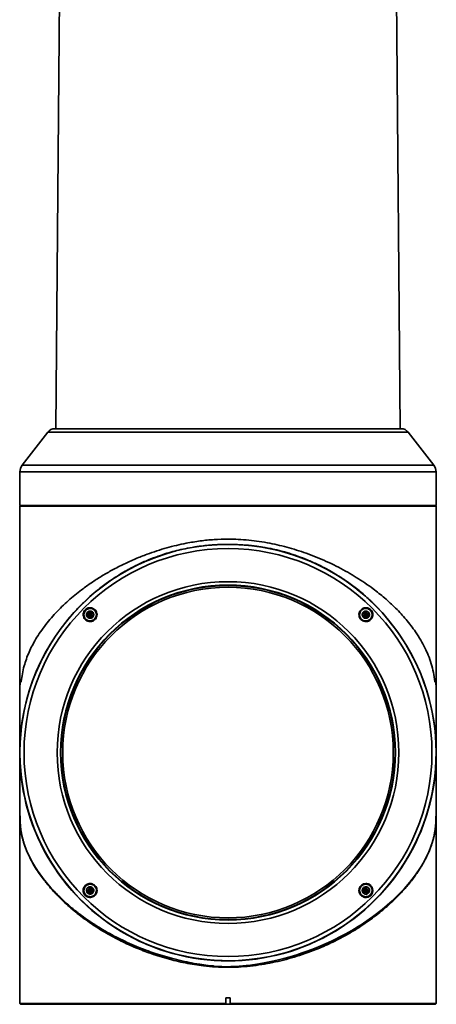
# Model space of a CAD drawing. Header units: millimetres. Extents: x 0 to 840, y 0 to 594.
# Tile 3 of 15: x 235 to 273, y 226 to 316. Entities that reach past the tile are written whole.
import ezdxf

# ---------------------------------------------------------------- set-up
doc = ezdxf.new("R2010")
doc.units = ezdxf.units.MM
doc.layers.get('0').update_dxf_attribs({"lineweight": 18})

msp = doc.modelspace()

# ---------------------------------------------------------------- linework, layer by layer
at = {"color": 7, "linetype": 'Continuous', "lineweight": 35}
for p, q in [((238.7499, 362.986), (238.0326, 278.5965)), ((269.4815, 278.5965), (268.7643, 362.986)), ((237.3169, 278.2876), (234.9677, 275.2673)), ((272.5464, 275.2673), (270.1973, 278.2876)), ((234.7571, 274.6534), (234.7571, 271.5965)), ((272.7571, 271.5965), (272.7571, 274.6534)), ((234.7991, 271.5965), (234.7392, 271.5365)), ((234.7392, 271.5365), (234.7392, 270.9965)), ((272.776, 271.5365), (234.7392, 271.5365)), ((234.7571, 271.5965), (253.7571, 271.5965)), ((253.7571, 271.5965), (272.7571, 271.5965)), ((272.776, 271.5365), (272.716, 271.5965)), ((272.776, 255.5252), (272.776, 271.5365)), ((234.7382, 270.9965), (234.7382, 255.5252)), ((234.7392, 270.9965), (234.7382, 270.9965)), ((241.0073, 261.785), (240.9475, 261.5619)), ((240.9475, 261.5619), (241.1706, 261.6217)), ((240.9475, 261.5619), (241.1108, 261.3986)), ((241.2304, 261.8447), (241.0073, 261.785)), ((241.0073, 261.785), (241.1706, 261.6217)), ((241.1108, 261.3986), (241.1706, 261.6217)), ((241.2304, 261.8447), (241.1706, 261.6217)), ((241.1706, 261.6217), (241.3937, 261.6814)), ((241.3339, 261.4584), (241.1706, 261.6217)), ((241.3937, 261.6814), (241.2304, 261.8447)), ((241.3339, 261.4584), (241.3937, 261.6814)), ((266.2838, 261.8447), (266.1205, 261.6814)), ((266.1205, 261.6814), (266.1803, 261.4584)), ((266.1205, 261.6814), (266.3436, 261.6217)), ((266.1803, 261.4584), (266.3436, 261.6217)), ((266.5069, 261.785), (266.2838, 261.8447)), ((266.2838, 261.8447), (266.3436, 261.6217)), ((266.5069, 261.785), (266.3436, 261.6217)), ((266.5667, 261.5619), (266.3436, 261.6217)), ((266.3436, 261.6217), (266.4034, 261.3986)), ((266.4034, 261.3986), (266.5667, 261.5619)), ((266.5667, 261.5619), (266.5069, 261.785)), ((241.1108, 261.3986), (241.3339, 261.4584)), ((266.1803, 261.4584), (266.4034, 261.3986)), ((234.7571, 255.4294), (234.7571, 249.0352)), ((234.7742, 255.4294), (234.7571, 255.4294)), ((272.7571, 255.4294), (272.74, 255.4294)), ((272.7571, 249.0352), (272.7571, 255.4294)), ((272.7541, 253.6209), (272.7541, 253.4481)), ((272.7571, 249.883), (272.7651, 249.6773)), ((272.7571, 249.2323), (272.7749, 249.2352)), ((272.7711, 249.4672), (272.7749, 249.2352)), ((234.7571, 248.1874), (234.7571, 226.1152)), ((272.7571, 226.1152), (272.7571, 248.1874)), ((272.7541, 244.5094), (272.7541, 244.4494)), ((241.1108, 236.6717), (240.9475, 236.5084)), ((240.9475, 236.5084), (241.0073, 236.2854)), ((240.9475, 236.5084), (241.1706, 236.4487)), ((241.0073, 236.2854), (241.1706, 236.4487)), ((241.3339, 236.612), (241.1108, 236.6717)), ((241.1706, 236.4487), (241.1108, 236.6717)), ((241.3339, 236.612), (241.1706, 236.4487)), ((241.3937, 236.3889), (241.1706, 236.4487)), ((241.2304, 236.2256), (241.1706, 236.4487)), ((241.2304, 236.2256), (241.3937, 236.3889)), ((241.3937, 236.3889), (241.3339, 236.612)), ((266.1803, 236.612), (266.1205, 236.3889)), ((266.3436, 236.4487), (266.1205, 236.3889)), ((266.1205, 236.3889), (266.2838, 236.2256)), ((266.4034, 236.6717), (266.1803, 236.612)), ((266.1803, 236.612), (266.3436, 236.4487)), ((266.2838, 236.2256), (266.3436, 236.4487)), ((266.4034, 236.6717), (266.3436, 236.4487)), ((266.5667, 236.5084), (266.3436, 236.4487)), ((266.5069, 236.2854), (266.3436, 236.4487)), ((266.5667, 236.5084), (266.4034, 236.6717)), ((266.5069, 236.2854), (266.5667, 236.5084)), ((241.0073, 236.2854), (241.2304, 236.2256)), ((266.2838, 236.2256), (266.5069, 236.2854)), ((253.5571, 226.6552), (253.9571, 226.6552)), ((253.5571, 226.1152), (253.5571, 226.6552)), ((253.9571, 226.6552), (253.9571, 226.1152)), ((234.7571, 226.1152), (234.8171, 226.0552)), ((234.7571, 226.1152), (253.5571, 226.1152)), ((234.8171, 226.0552), (253.5666, 226.0552)), ((253.5666, 226.0552), (253.5571, 226.1152)), ((253.9476, 226.0552), (253.5666, 226.0552)), ((253.9571, 226.1152), (253.9476, 226.0552)), ((253.9476, 226.0552), (272.6971, 226.0552)), ((253.9571, 226.1152), (272.7571, 226.1152)), ((272.6971, 226.0552), (272.7571, 226.1152))]:
    msp.add_line(p, q, dxfattribs=at)
at = {"color": 8, "linetype": 'Continuous', "lineweight": 35}
for p, q in [((253.7571, 278.2876), (237.3169, 278.2876)), ((270.1973, 278.2876), (253.7571, 278.2876)), ((272.5464, 275.2673), (234.9677, 275.2673)), ((253.7571, 274.6534), (234.7571, 274.6534)), ((272.7571, 274.6534), (253.7571, 274.6534)), ((234.8765, 255.5252), (234.7382, 255.5252)), ((272.776, 255.5252), (272.6376, 255.5252)), ((234.76, 253.6239), (234.7601, 253.6647)), ((234.7604, 253.8986), (234.7602, 253.7711)), ((272.7541, 253.7955), (272.7541, 253.5717))]:
    msp.add_line(p, q, dxfattribs=at)
at = {"color": 7, "linetype": 'Continuous', "lineweight": 35}
msp.add_lwpolyline([(272.6718, 251.0233), (272.7276, 250.3903), (272.7475, 250.0756)], dxfattribs=at)
at = {"color": 8, "linetype": 'Continuous', "lineweight": 35}
msp.add_lwpolyline([(247.3994, 230.609), (248.61, 230.2523), (249.7898, 229.9647), (249.9913, 229.9215), (250.2047, 229.8779), (250.43, 229.8343), (250.6673, 229.791), (250.9167, 229.7485), (251.1781, 229.707), (251.7413, 229.6286), (252.1451, 229.5813), (252.3883, 229.5562), (252.4495, 229.5502), (252.465, 229.5487), (252.469, 229.5484), (252.47, 229.5483), (252.4703, 229.5482), (252.4704, 229.5482), (252.4704, 229.5482), (252.4704, 229.5482), (252.4704, 229.5482), (253.2029, 229.5002), (253.8578, 229.4889), (254.0309, 229.4914), (254.2091, 229.4963), (254.3922, 229.5036), (254.5804, 229.5136), (254.7734, 229.5263), (254.9714, 229.5418), (255.1174, 229.5553), (255.4011, 229.5846), (255.8219, 229.6347), (256.3788, 229.7137), (256.7236, 229.77), (257.0514, 229.8286), (257.3622, 229.8889), (257.656, 229.9501), (258.2536, 230.0863), (258.8499, 230.2377), (259.4443, 230.4037), (260.0359, 230.5839), (260.5409, 230.7494), (261.0774, 230.9379), (261.6435, 231.1515), (262.2371, 231.3923), (263.1961, 231.8192), (264.2711, 232.3585), (264.5262, 232.4966), (264.7856, 232.6412), (265.049, 232.7926), (265.3162, 232.9508), (265.5868, 233.116), (265.8603, 233.2883), (266.1364, 233.4679), (266.9614, 234.0402), (267.8421, 234.7185), (268.753, 235.5084), (269.3015, 236.037), (269.8422, 236.6068), (270.3667, 237.217), (270.8659, 237.8661), (271.33, 238.5521), (271.5316, 238.884), (271.7059, 239.1933), (271.8558, 239.4796), (271.9838, 239.7429), (272.0924, 239.9828), (272.2201, 240.2907), (272.3165, 240.5486), (272.3961, 240.7843), (272.461, 240.9978), (272.5133, 241.1895), (272.555, 241.3595), (272.5878, 241.5081), (272.6244, 241.6976), (272.6536, 241.8747), (272.6764, 242.0395), (272.6941, 242.1923), (272.7177, 242.4601), (272.7343, 242.7534), (272.745, 243.0906), (272.7496, 243.3707), (272.7523, 243.6776), (272.753, 243.8174), (272.7535, 243.9705), (272.7539, 244.1366), (272.754, 244.2431)], dxfattribs=at)
at = {"color": 7, "linetype": 'Continuous', "lineweight": 35}
for radius in [19, 18.6213, 15.6, 15.2898, 15.25, 15.09]:
    msp.add_circle((253.7571, 249.0352), radius, dxfattribs=at)
for centre, radius, start, end in [((237.9483, 277.7965), 0.8, 90, 142.125016), ((269.5658, 277.7965), 0.8, 37.874984, 90), ((235.7571, 274.6534), 1, 142.125016, 180), ((271.7571, 274.6534), 1, 360, 37.874984), ((253.7571, 249.0352), 19, 60, 90), ((253.7571, 249.0352), 19, 135, 60), ((234.9902, 255.5252), 0.2521, 180, 202.331645), ((272.5239, 255.5252), 0.2521, 337.668355, 0), ((253.7571, 249.0352), 19.0189, 173.026361, 359.397483), ((253.7571, 249.0352), 19.0189, 359.397483, 0.602517)]:
    msp.add_arc(centre, radius, start, end, dxfattribs=at)
for points, knots in [([(253.7571, 278.5965), (253.275, 278.5965), (252.3107, 278.5965), (250.8541, 278.5965), (249.388, 278.5965), (247.9184, 278.5965), (246.4764, 278.5965), (245.0865, 278.5965), (243.7729, 278.5965), (242.5587, 278.5965), (241.4639, 278.5965), (240.5052, 278.5965), (239.6943, 278.5965), (239.0383, 278.5965), (238.5378, 278.5965), (238.1954, 278.5965), (237.9864, 278.5965), (237.961, 278.5965), (237.9483, 278.5965)], [0, 0, 0, 0, 0.9208186, 1.8416712, 2.8055536, 3.7939026, 4.802736, 5.8274993, 6.8631629, 7.9043657, 8.9455685, 9.9812319, 11.0059968, 12.0148298, 13.0031776, 13.9670606, 14.8878619, 15.8087328, 15.8087328, 15.8087328, 15.8087328]), ([(269.5658, 278.5965), (269.5531, 278.5965), (269.5278, 278.5965), (269.3188, 278.5965), (268.9764, 278.5965), (268.4759, 278.5965), (267.8198, 278.5965), (267.0089, 278.5965), (266.0502, 278.5965), (264.9555, 278.5965), (263.7412, 278.5965), (262.4277, 278.5965), (261.0377, 278.5965), (259.5957, 278.5965), (258.1261, 278.5965), (256.66, 278.5965), (255.2035, 278.5965), (254.2392, 278.5965), (253.7571, 278.5965)], [0, 0, 0, 0, 0.9208023, 1.8416722, 2.8055552, 3.793903, 4.802736, 5.8275008, 6.8631642, 7.904367, 8.9455698, 9.9812334, 11.0059967, 12.01483, 13.003179, 13.9670614, 14.8878802, 15.8087328, 15.8087328, 15.8087328, 15.8087328]), ([(234.8765, 255.5252), (234.9092, 255.7621), (234.9783, 256.2632), (235.1362, 256.9297), (235.3415, 257.5824), (235.5849, 258.1937), (235.8747, 258.8024), (236.2178, 259.4187), (236.6304, 260.0605), (237.1032, 260.7062), (237.619, 261.3329), (238.1625, 261.9277), (238.7282, 262.4904), (239.3109, 263.0213), (239.9055, 263.5202), (240.5926, 264.0531), (241.3813, 264.6113), (242.2806, 265.1842), (243.2302, 265.729), (244.2325, 266.2421), (245.2893, 266.7197), (246.3002, 267.1197), (247.2565, 267.4506), (248.153, 267.7219), (249.0449, 267.9536), (250.0627, 268.1752), (251.2107, 268.3623), (252.4884, 268.4943), (253.3373, 268.511), (253.7571, 268.5192)], [0, 0, 0, 0, 0.8213034, 1.7369902, 2.5964325, 3.4816104, 4.3145047, 5.2127017, 6.1762997, 7.1626915, 8.114119, 9.0306564, 9.912383, 10.7593977, 11.5718037, 12.3497151, 13.4229311, 14.4489149, 15.4281755, 16.495547, 17.5232225, 18.5122898, 19.3191859, 20.1024607, 20.8629852, 21.6017131, 22.653777, 23.6794884, 24.6829422, 24.6829422, 24.6829422, 24.6829422]), ([(250.7303, 267.8029), (250.8742, 267.8256), (251.2302, 267.8816), (251.8125, 267.9468), (252.4742, 268.001), (253.1286, 268.0324), (253.7402, 268.0417), (254.3364, 268.0334), (254.9516, 268.0064), (255.5046, 267.9643), (255.9492, 267.9181), (256.2204, 267.8862), (256.3719, 267.8652), (256.4225, 267.8581)], [0, 0, 0, 0, 0.4408933, 1.0910383, 1.763185, 2.4344488, 3.0490618, 3.5880884, 4.213722, 4.8894671, 5.2509165, 5.5583651, 5.7127452, 5.7127452, 5.7127452, 5.7127452]), ([(253.7571, 268.5192), (254.0715, 268.5146), (254.7052, 268.5052), (255.6591, 268.4311), (256.6205, 268.3132), (257.5564, 268.1521), (258.4673, 267.954), (259.3545, 267.7237), (260.2461, 267.4543), (261.1472, 267.1431), (262.0547, 266.7884), (262.9651, 266.389), (263.8496, 265.9562), (264.69, 265.5007), (265.4887, 265.0252), (266.2624, 264.521), (267.1356, 263.8977), (268.0933, 263.1307), (269.1049, 262.1969), (270.057, 261.1662), (270.8045, 260.1898), (271.3567, 259.3223), (271.7376, 258.6123), (272.0569, 257.8965), (272.3154, 257.1586), (272.5167, 256.3798), (272.5981, 255.8047), (272.6376, 255.5252)], [0, 0, 0, 0, 0.7516099, 1.5150009, 2.2919481, 3.0841331, 3.8189343, 4.5753126, 5.354205, 6.1564707, 7.0043804, 7.8806793, 8.7860785, 9.6667068, 10.5263074, 11.4208318, 12.3506011, 13.7299462, 15.2143656, 16.8044083, 18.500503, 19.6204501, 20.6510907, 21.5925818, 22.677831, 23.708171, 24.682705, 24.682705, 24.682705, 24.682705]), ([(247.3994, 266.9682), (247.3994, 266.9682), (247.3994, 266.9682), (247.3993, 266.9682), (247.3989, 266.968), (247.3977, 266.9675), (247.3931, 266.9656), (247.3751, 266.9581), (247.3037, 266.9285), (247.1636, 266.8702), (246.8929, 266.7572), (246.676, 266.6674), (246.5314, 266.6076)], [0, 0, 0, 0, 0.00003874, 0.00010396, 0.00031723, 0.00108814, 0.00399516, 0.01527061, 0.059672, 0.23584459, 0.47058367, 0.93990336, 0.93990336, 0.93990336, 0.93990336]), ([(241.6141, 261.1782), (241.5915, 261.1575), (241.5234, 261.0952), (241.3782, 261.0188), (241.1788, 260.9812), (240.9685, 261.0119), (240.7765, 261.1113), (240.6259, 261.2721), (240.5379, 261.4767), (240.5249, 261.6988), (240.5865, 261.9079), (240.6794, 262.0374), (240.786, 262.1365), (240.9047, 262.2121), (241.0923, 262.2648), (241.2967, 262.2574), (241.497, 262.18), (241.6634, 262.0382), (241.7738, 261.846), (241.8125, 261.6263), (241.774, 261.4088), (241.6918, 261.2609), (241.6286, 261.1937), (241.6141, 261.1782)], [0, 0, 0, 0, 0.090581, 0.2733003, 0.4784383, 0.6883525, 0.9046606, 1.1260334, 1.3488759, 1.5688708, 1.7831515, 1.9865949, 2.0317868, 2.214506, 2.3971632, 2.6054828, 2.8190317, 3.0382242, 3.2608383, 3.4828132, 3.700009, 3.91048, 3.973404, 3.973404, 3.973404, 3.973404]), ([(240.7463, 262.0459), (240.7687, 262.0664), (240.8363, 262.128), (240.9789, 262.2004), (241.1711, 262.2326), (241.3697, 262.1995), (241.5497, 262.1017), (241.6894, 261.9465), (241.7692, 261.7505), (241.7771, 261.539), (241.7154, 261.346), (241.6193, 261.2154), (241.5039, 261.1163), (241.3629, 261.0427), (241.1706, 261.0109), (240.9723, 261.0435), (240.7918, 261.1413), (240.6517, 261.2968), (240.5717, 261.4933), (240.5647, 261.7039), (240.6238, 261.8994), (240.7072, 261.9991), (240.7463, 262.0459)], [0, 0, 0, 0, 0.0895531, 0.270342, 0.4645386, 0.6632355, 0.8680919, 1.0783317, 1.2907035, 1.5005628, 1.7041081, 1.8827049, 1.9722595, 2.153065, 2.346724, 2.54567, 2.7513918, 2.9623578, 3.174609, 3.3835806, 3.5863631, 3.7654505, 3.7654505, 3.7654505, 3.7654505]), ([(240.7675, 261.2186), (240.7412, 261.2485), (240.6724, 261.3264), (240.6065, 261.4849), (240.5924, 261.6788), (240.6441, 261.8671), (240.755, 262.0275), (240.9128, 262.1422), (241.0996, 262.1982), (241.2944, 262.1892), (241.4569, 262.1236), (241.5738, 262.0311), (241.6674, 261.9156), (241.7351, 261.7589), (241.7487, 261.5644), (241.6971, 261.3762), (241.5862, 261.2158), (241.4284, 261.1011), (241.2414, 261.045), (241.0472, 261.0545), (240.8828, 261.1182), (240.801, 261.1895), (240.7675, 261.2186)], [0, 0, 0, 0, 0.1195668, 0.3115778, 0.5035912, 0.6956024, 0.8876092, 1.0796193, 1.2716314, 1.4636421, 1.6556529, 1.7886838, 1.9082548, 2.1002661, 2.2922735, 2.4842849, 2.6762962, 2.8683069, 3.0603166, 3.2523277, 3.4443379, 3.5773725, 3.5773725, 3.5773725, 3.5773725]), ([(240.9372, 261.3883), (240.9136, 261.4171), (240.8663, 261.4748), (240.8366, 261.5848), (240.8428, 261.6972), (240.8864, 261.8015), (240.9619, 261.8854), (241.061, 261.9396), (241.1724, 261.958), (241.2836, 261.9385), (241.3597, 261.8957), (241.4232, 261.8385), (241.4738, 261.7673), (241.5048, 261.6588), (241.4983, 261.5461), (241.4548, 261.4418), (241.3793, 261.3579), (241.2802, 261.3037), (241.1687, 261.2853), (241.0577, 261.305), (240.9811, 261.3472), (240.9457, 261.3804), (240.9372, 261.3883)], [0, 0, 0, 0, 0.1111802, 0.2223559, 0.3335354, 0.4447093, 0.5558892, 0.6670656, 0.7782436, 0.8894197, 1.0005983, 1.035439, 1.1466147, 1.2577961, 1.3689697, 1.4801494, 1.5913248, 1.7025041, 1.8136814, 1.9248592, 2.0360385, 2.0708746, 2.0708746, 2.0708746, 2.0708746]), ([(266.9012, 261.3183), (266.8857, 261.293), (266.8319, 261.2052), (266.699, 261.0841), (266.4943, 260.9965), (266.2718, 260.9845), (266.061, 261.0477), (265.8868, 261.175), (265.7659, 261.3488), (265.7076, 261.5507), (265.717, 261.7537), (265.769, 261.8922), (265.8394, 262.0095), (265.9289, 262.1121), (266.0929, 262.217), (266.2957, 262.2696), (266.5162, 262.2489), (266.7139, 262.1568), (266.8672, 262.0074), (266.9627, 261.8186), (266.9917, 261.6101), (266.9608, 261.4385), (266.9156, 261.3474), (266.9012, 261.3183)], [0, 0, 0, 0, 0.0905552, 0.3134447, 0.5363362, 0.7570659, 0.9720055, 1.180319, 1.3844199, 1.5885504, 1.7967119, 1.9865283, 2.0317237, 2.2141421, 2.3965664, 2.6184164, 2.8361021, 3.0476611, 3.254124, 3.4585038, 3.6644257, 3.8748472, 3.9734992, 3.9734992, 3.9734992, 3.9734992]), ([(265.9193, 262.0459), (265.9409, 262.0657), (266.0061, 262.1254), (266.1482, 262.1996), (266.3461, 262.234), (266.5526, 262.1966), (266.7311, 262.0944), (266.8636, 261.9423), (266.939, 261.7577), (266.9513, 261.5585), (266.9119, 261.4154), (266.8618, 261.3167), (266.8229, 261.2575), (266.7667, 261.1936), (266.6802, 261.1189), (266.5393, 261.0433), (266.3409, 261.0094), (266.1341, 261.0468), (265.9556, 261.1494), (265.8235, 261.3013), (265.7484, 261.4852), (265.7358, 261.6838), (265.7748, 261.827), (265.8181, 261.9123), (265.8545, 261.9734), (265.8918, 262.0152), (265.9193, 262.0459)], [0, 0, 0, 0, 0.0894944, 0.2699084, 0.4802685, 0.6855097, 0.8842297, 1.0781866, 1.2708812, 1.4660821, 1.6665796, 1.7120145, 1.8033223, 1.8820971, 1.9715947, 2.1519984, 2.3630819, 2.5692389, 2.7682202, 2.9615838, 3.1534294, 3.3483024, 3.5492848, 3.5952241, 3.6403345, 3.7660255, 3.7660255, 3.7660255, 3.7660255]), ([(265.9405, 262.0247), (265.9704, 262.0511), (266.0483, 262.1198), (266.2068, 262.1857), (266.4008, 262.1998), (266.589, 262.1482), (266.7494, 262.0373), (266.8642, 261.8795), (266.9201, 261.6926), (266.9112, 261.4978), (266.8455, 261.3353), (266.7531, 261.2185), (266.6375, 261.1249), (266.4808, 261.0572), (266.2863, 261.0436), (266.0982, 261.0951), (265.9377, 261.2061), (265.823, 261.3638), (265.7669, 261.5508), (265.7764, 261.745), (265.8402, 261.9094), (265.9114, 261.9912), (265.9405, 262.0247)], [0, 0, 0, 0, 0.1195679, 0.3115787, 0.5035892, 0.6956001, 0.8876122, 1.0796235, 1.2716329, 1.4636396, 1.6556512, 1.7886839, 1.908255, 2.1002665, 2.2922766, 2.4842867, 2.6762955, 2.8683068, 3.0603164, 3.2523291, 3.4443406, 3.5773734, 3.5773734, 3.5773734, 3.5773734]), ([(266.1102, 261.855), (266.1391, 261.8787), (266.1967, 261.926), (266.3068, 261.9556), (266.4191, 261.9495), (266.5234, 261.9059), (266.6073, 261.8303), (266.6615, 261.7313), (266.6799, 261.6198), (266.6604, 261.5087), (266.6176, 261.4326), (266.5604, 261.369), (266.4892, 261.3185), (266.3807, 261.2874), (266.268, 261.2939), (266.1638, 261.3374), (266.0798, 261.413), (266.0256, 261.512), (266.0072, 261.6235), (266.0269, 261.7345), (266.0691, 261.8111), (266.1023, 261.8466), (266.1102, 261.855)], [0, 0, 0, 0, 0.1111783, 0.2223549, 0.3335315, 0.444709, 0.5558856, 0.6670614, 0.7782412, 0.8894188, 1.0005953, 1.0354388, 1.1466135, 1.2577925, 1.3689691, 1.4801459, 1.5913265, 1.7025024, 1.8136821, 1.9248598, 2.0360362, 2.0708753, 2.0708753, 2.0708753, 2.0708753]), ([(234.7593, 254.1138), (234.7594, 254.1942), (234.7595, 254.4084), (234.761, 254.7491), (234.7646, 255.1184), (234.771, 255.3258), (234.7742, 255.4294)], [0, 0, 0, 0, 0.2201549, 0.5863618, 0.9516208, 1.3157481, 1.3157481, 1.3157481, 1.3157481]), ([(234.7742, 255.4294), (234.7859, 255.4332), (234.8034, 255.4389), (234.8372, 255.46), (234.857, 255.4807), (234.8679, 255.496), (234.8736, 255.5111), (234.8756, 255.5186), (234.8762, 255.5232), (234.8765, 255.5252)], [0, 0, 0, 0, 0.07386332, 0.11079926, 0.12926773, 0.14175479, 0.14552039, 0.14680902, 0.14773236, 0.14773236, 0.14773236, 0.14773236]), ([(272.6376, 255.5252), (272.6381, 255.5223), (272.6415, 255.5016), (272.6658, 255.4737), (272.7063, 255.4375), (272.7281, 255.4322), (272.74, 255.4294)], [0, 0, 0, 0, 0.00151065, 0.0110279, 0.07375627, 0.14751345, 0.14751345, 0.14751345, 0.14751345]), ([(272.74, 255.4294), (272.7432, 255.3249), (272.7497, 255.1161), (272.7532, 254.7447), (272.7546, 254.4113), (272.7548, 254.2052), (272.7548, 254.1329)], [0, 0, 0, 0, 0.3667913, 0.7329571, 1.0990488, 1.296591, 1.296591, 1.296591, 1.296591]), ([(234.7593, 254.1869), (234.7593, 253.944), (234.7594, 253.47), (234.7595, 252.8404), (234.7595, 252.3255), (234.7595, 251.9414), (234.7596, 251.6262), (234.7596, 251.3071), (234.7596, 250.9309), (234.7597, 250.4949), (234.7598, 250.0305), (234.7601, 249.6411), (234.7604, 249.4611), (234.7605, 249.3968)], [0, 0, 0, 0, 0.5694226, 1.1110256, 1.5515559, 1.8932891, 2.1423094, 2.4251379, 2.7962727, 3.2551384, 3.8016005, 4.4365525, 4.7900829, 4.7900829, 4.7900829, 4.7900829]), ([(272.7538, 249.3956), (272.7539, 249.4253), (272.7541, 249.5484), (272.7543, 249.8219), (272.7544, 250.1588), (272.7545, 250.4398), (272.7545, 250.6659), (272.7545, 250.8891), (272.7545, 251.1795), (272.7545, 251.6034), (272.7546, 252.1825), (272.7547, 252.9446), (272.7548, 253.6482), (272.7548, 254.1032), (272.7548, 254.2235)], [0, 0, 0, 0, 0.1698542, 0.7045883, 1.1324117, 1.4541291, 1.6697148, 1.860813, 2.1647225, 2.5838327, 3.1189403, 3.7722459, 4.5488898, 4.8279348, 4.8279348, 4.8279348, 4.8279348]), ([(234.7604, 249.3968), (234.7601, 249.3801), (234.7597, 249.3575), (234.7602, 249.3831), (234.7604, 249.3899)], [0, 0, 0, 0, 0.030031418, 0.040800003, 0.040800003, 0.040800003, 0.040800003]), ([(234.7603, 248.677), (234.7602, 248.6612), (234.7597, 248.6147), (234.7594, 248.4117), (234.7594, 248.0885), (234.7594, 247.7404), (234.7595, 247.2906), (234.7596, 246.8149), (234.7598, 246.3195), (234.7599, 245.9147), (234.76, 245.4331), (234.7601, 244.8465), (234.7602, 244.3925), (234.7603, 244.1516)], [0, 0, 0, 0, 0.3196762, 0.9395944, 1.4549457, 1.8729943, 2.1989426, 2.7701171, 3.0546446, 3.338779, 3.6534484, 4.0628084, 4.5253449, 4.5253449, 4.5253449, 4.5253449]), ([(272.754, 244.2431), (272.754, 244.2559), (272.7541, 244.5855), (272.7542, 245.1584), (272.7544, 245.9089), (272.7545, 246.5044), (272.7546, 246.9675), (272.7546, 247.314), (272.7547, 247.5856), (272.7548, 247.8276), (272.7548, 248.0682), (272.7548, 248.3128), (272.7547, 248.4849), (272.7545, 248.5374), (272.7545, 248.5485)], [0, 0, 0, 0, 0.0262063, 0.6743488, 1.2381172, 1.7216402, 2.127034, 2.4553075, 2.706847, 2.9445557, 3.2653723, 3.6731397, 4.171819, 4.3054525, 4.3054525, 4.3054525, 4.3054525]), ([(241.4741, 235.8911), (241.4475, 235.8778), (241.3672, 235.8376), (241.2063, 235.8025), (240.9995, 235.8209), (240.8017, 235.9126), (240.648, 236.0616), (240.5521, 236.2501), (240.522, 236.4589), (240.5615, 236.6682), (240.6722, 236.8617), (240.8021, 236.9697), (240.9392, 237.0395), (241.0704, 237.0792), (241.265, 237.0805), (241.4621, 237.018), (241.634, 236.8884), (241.7523, 236.7129), (241.8076, 236.5102), (241.7947, 236.2988), (241.7121, 236.1007), (241.5931, 235.965), (241.5029, 235.909), (241.4741, 235.8911)], [0, 0, 0, 0, 0.090541, 0.2730038, 0.4901948, 0.701791, 0.9082787, 1.1126561, 1.3185544, 1.5289253, 1.7451401, 1.9865578, 2.0317461, 2.2141751, 2.3966933, 2.6106825, 2.8187164, 3.0227259, 3.2269561, 3.4353752, 3.6500614, 3.8704213, 3.9734688, 3.9734688, 3.9734688, 3.9734688]), ([(240.7463, 236.8729), (240.7683, 236.8931), (240.8096, 236.931), (240.8819, 236.9767), (240.9861, 237.025), (241.1422, 237.0585), (241.3409, 237.0364), (241.5267, 236.9456), (241.6689, 236.802), (241.7558, 236.6231), (241.781, 236.4259), (241.7409, 236.2286), (241.6632, 236.0976), (241.5864, 236.0142), (241.5317, 235.9671), (241.4602, 235.921), (241.3558, 235.8726), (241.1997, 235.8389), (241.0011, 235.8607), (240.8155, 235.951), (240.6727, 236.0946), (240.5853, 236.2741), (240.5601, 236.4719), (240.6007, 236.669), (240.6776, 236.8006), (240.7351, 236.8611), (240.7463, 236.8729)], [0, 0, 0, 0, 0.091287, 0.1708834, 0.2603661, 0.4408019, 0.6477524, 0.8481213, 1.0423123, 1.2340812, 1.4280386, 1.627683, 1.8340727, 1.8840341, 1.9744113, 2.0538667, 2.1433484, 2.3238038, 2.5298294, 2.7297804, 2.9244347, 3.1170661, 3.311492, 3.5107865, 3.7162769, 3.7661599, 3.7661599, 3.7661599, 3.7661599]), ([(241.5736, 236.0456), (241.5437, 236.0192), (241.4659, 235.9505), (241.3074, 235.8846), (241.1134, 235.8705), (240.9251, 235.9222), (240.7647, 236.033), (240.65, 236.1908), (240.594, 236.3777), (240.603, 236.5725), (240.6686, 236.735), (240.7611, 236.8518), (240.8766, 236.9455), (241.0333, 237.0132), (241.2279, 237.0267), (241.416, 236.9752), (241.5765, 236.8643), (241.6911, 236.7065), (241.7473, 236.5195), (241.7377, 236.3253), (241.674, 236.1609), (241.6028, 236.0791), (241.5736, 236.0456)], [0, 0, 0, 0, 0.1195697, 0.3115806, 0.5035909, 0.6956017, 0.8876122, 1.0796235, 1.2716329, 1.4636426, 1.6556541, 1.7886869, 1.9082561, 2.1002676, 2.2922779, 2.484288, 2.6762985, 2.8683098, 3.0603194, 3.2523321, 3.4443409, 3.5773736, 3.5773736, 3.5773736, 3.5773736]), ([(241.4039, 236.2153), (241.3751, 236.1917), (241.3175, 236.1443), (241.2074, 236.1147), (241.0951, 236.1209), (240.9907, 236.1645), (240.9068, 236.24), (240.8526, 236.339), (240.8343, 236.4505), (240.8538, 236.5616), (240.8966, 236.6377), (240.9538, 236.7013), (241.0249, 236.7518), (241.1334, 236.7829), (241.2462, 236.7764), (241.3504, 236.7329), (241.4343, 236.6573), (241.4885, 236.5583), (241.5069, 236.4468), (241.4872, 236.3358), (241.445, 236.2592), (241.4118, 236.2238), (241.4039, 236.2153)], [0, 0, 0, 0, 0.1111765, 0.222354, 0.3335306, 0.444708, 0.5558866, 0.6670625, 0.7782422, 0.8894198, 1.0005963, 1.0354376, 1.1466141, 1.2577923, 1.3689688, 1.4801456, 1.5913242, 1.7025027, 1.8136795, 1.9248571, 2.0360336, 2.0708748, 2.0708748, 2.0708748, 2.0708748]), ([(265.9001, 236.8921), (265.9227, 236.9128), (265.9908, 236.9752), (266.136, 237.0515), (266.3353, 237.0891), (266.5457, 237.0584), (266.7377, 236.959), (266.8883, 236.7982), (266.9763, 236.5936), (266.9893, 236.3715), (266.9277, 236.1624), (266.8257, 236.0203), (266.7037, 235.9149), (266.5595, 235.8371), (266.3594, 235.8001), (266.149, 235.8309), (265.9573, 235.9305), (265.8072, 236.0909), (265.719, 236.2953), (265.7067, 236.5168), (265.7655, 236.7291), (265.8561, 236.8388), (265.9001, 236.8921)], [0, 0, 0, 0, 0.090579, 0.2732923, 0.4784158, 0.6883203, 0.9046262, 1.1259952, 1.3488368, 1.5688122, 1.7830895, 1.9865114, 2.077087, 2.2597873, 2.465455, 2.6751713, 2.8906701, 3.1113435, 3.3342371, 3.555026, 3.7700504, 3.9730092, 3.9730092, 3.9730092, 3.9730092]), ([(265.9193, 236.8729), (265.9417, 236.8934), (266.0093, 236.955), (266.1517, 237.0273), (266.3435, 237.0596), (266.542, 237.0268), (266.7224, 236.9291), (266.8626, 236.7734), (266.9423, 236.5771), (266.95, 236.3658), (266.8884, 236.173), (266.7925, 236.0425), (266.6769, 235.9433), (266.5356, 235.8695), (266.343, 235.8378), (266.1445, 235.8708), (265.9645, 235.9686), (265.8248, 236.1238), (265.7448, 236.32), (265.7376, 236.5307), (265.7968, 236.7264), (265.8803, 236.8263), (265.9193, 236.8729)], [0, 0, 0, 0, 0.0895544, 0.2703587, 0.464019, 0.6629675, 0.8686885, 1.0796538, 1.2919084, 1.5008818, 1.7036607, 1.8827329, 1.9722842, 2.1530745, 2.3472727, 2.5459678, 2.7508245, 2.9610645, 3.1734413, 3.3832989, 3.5868441, 3.7654548, 3.7654548, 3.7654548, 3.7654548]), ([(266.7466, 236.8517), (266.773, 236.8218), (266.8417, 236.744), (266.9077, 236.5855), (266.9218, 236.3915), (266.8701, 236.2032), (266.7592, 236.0428), (266.6014, 235.9281), (266.4146, 235.8721), (266.2198, 235.8811), (266.0573, 235.9467), (265.9404, 236.0392), (265.8468, 236.1547), (265.7791, 236.3114), (265.7655, 236.506), (265.8171, 236.6941), (265.928, 236.8545), (266.0857, 236.9692), (266.2727, 237.0253), (266.467, 237.0158), (266.6314, 236.9521), (266.7132, 236.8809), (266.7466, 236.8517)], [0, 0, 0, 0, 0.1195692, 0.3115801, 0.5035905, 0.6956017, 0.887611, 1.0796211, 1.2716323, 1.4636428, 1.6556537, 1.7886865, 1.9082551, 2.1002664, 2.2922768, 2.4842853, 2.6762966, 2.8683073, 3.0603178, 3.2523291, 3.4443393, 3.577372, 3.577372, 3.577372, 3.577372]), ([(266.5769, 236.682), (266.6006, 236.6532), (266.6479, 236.5955), (266.6775, 236.4855), (266.6714, 236.3731), (266.6278, 236.2688), (266.5523, 236.1849), (266.4532, 236.1307), (266.3418, 236.1124), (266.2306, 236.1319), (266.1545, 236.1746), (266.091, 236.2318), (266.0404, 236.303), (266.0093, 236.4115), (266.0159, 236.5243), (266.0594, 236.6285), (266.1349, 236.7124), (266.234, 236.7666), (266.3454, 236.785), (266.4564, 236.7653), (266.5331, 236.7231), (266.5685, 236.6899), (266.5769, 236.682)], [0, 0, 0, 0, 0.1111777, 0.2223563, 0.3335329, 0.4447096, 0.5558872, 0.667065, 0.7782431, 0.8894197, 1.0005968, 1.0354375, 1.1466157, 1.2577942, 1.3689708, 1.4801478, 1.5913254, 1.7025032, 1.8136805, 1.9248579, 2.0360371, 2.0708753, 2.0708753, 2.0708753, 2.0708753]), ([(247.3994, 230.609), (247.3994, 230.609), (247.3994, 230.609), (247.3993, 230.609), (247.3989, 230.6091), (247.3977, 230.6093), (247.3931, 230.6101), (247.3751, 230.6131), (247.3037, 230.625), (247.1636, 230.6482), (246.8929, 230.6934), (246.676, 230.7294), (246.5315, 230.7533)], [0, 0, 0, 0, 0.00003349, 0.00009454, 0.00029544, 0.00101764, 0.00373905, 0.0142952, 0.05585854, 0.22077934, 0.44052204, 0.87985773, 0.87985773, 0.87985773, 0.87985773])]:
    msp.add_open_spline(points, degree=3, knots=knots, dxfattribs=at)
at = {"color": 8, "linetype": 'Continuous', "lineweight": 35}
for points, knots in [([(256.4225, 267.8581), (256.4694, 267.8518), (256.6716, 267.8246), (257.0455, 267.7647), (257.5263, 267.6767), (257.989, 267.5791), (258.4111, 267.4798), (258.8203, 267.3737), (259.2378, 267.2549), (259.6741, 267.1201), (259.9661, 267.0194), (260.1151, 266.9681)], [0, 0, 0, 0, 0.1395841, 0.6025557, 1.1217946, 1.5927445, 2.0148646, 2.4217565, 2.8641485, 3.3250909, 3.8048805, 3.8048805, 3.8048805, 3.8048805]), ([(239.51, 261.615), (239.7394, 261.8701), (240.2023, 262.385), (240.9359, 263.0874), (241.7433, 263.7901), (242.5981, 264.4515), (243.4979, 265.065), (244.4447, 265.6379), (245.4317, 266.1566), (246.4459, 266.6153), (247.0984, 266.8568), (247.3994, 266.9682)], [0, 0, 0, 0, 1.0712348, 2.1619024, 3.136254, 4.3531451, 5.4421453, 6.4065219, 7.6419867, 8.7174628, 9.6384757, 9.6384757, 9.6384757, 9.6384757]), ([(247.3994, 266.9682), (247.6579, 267.0557), (248.1573, 267.2247), (248.9011, 267.4322), (249.6738, 267.6145), (250.2793, 267.7364), (250.6526, 267.7915), (250.7303, 267.8029)], [0, 0, 0, 0, 0.8290931, 1.6016574, 2.3244407, 3.206976, 3.4389847, 3.4389847, 3.4389847, 3.4389847]), ([(260.1151, 266.9681), (260.4099, 266.859), (261.0419, 266.6253), (262.0153, 266.1879), (262.9544, 265.7009), (263.8551, 265.1664), (264.718, 264.5924), (265.6393, 263.8998), (266.3098, 263.3258), (266.736, 262.9309), (266.9132, 262.7624), (267.0924, 262.5877), (267.2733, 262.4064), (267.4383, 262.237), (267.5417, 262.1271), (267.5854, 262.0806)], [0, 0, 0, 0, 0.9045696, 1.9386476, 3.1066387, 4.0180118, 5.0548813, 6.2205629, 7.5181445, 7.7641235, 8.0165464, 8.2754451, 8.540837, 8.8127474, 9.0119689, 9.0119689, 9.0119689, 9.0119689]), ([(234.7604, 249.3899), (234.7605, 249.3968), (234.7607, 249.4077), (234.7622, 249.4783), (234.7647, 249.5786), (234.7697, 249.75), (234.7788, 249.9377), (234.7831, 250.0252)], [0, 0, 0, 0, 0.15115343, 0.23846074, 0.32074121, 0.48898842, 0.63574029, 0.63574029, 0.63574029, 0.63574029]), ([(234.7601, 244.715), (234.7601, 244.5999), (234.7599, 244.3831), (234.7603, 244.0833), (234.7612, 243.7483), (234.7632, 243.4492), (234.7672, 243.1794), (234.7711, 242.9988), (234.7764, 242.8329), (234.7832, 242.6754), (234.7921, 242.5178), (234.807, 242.3149), (234.8332, 242.0599), (234.8793, 241.7413), (234.9403, 241.4315), (235.0152, 241.1265), (235.1023, 240.8248), (235.2422, 240.4118), (235.4501, 239.8991), (235.7424, 239.2993), (236.0944, 238.6818), (236.5166, 238.0375), (237.0224, 237.3589), (237.6411, 236.6253), (238.3611, 235.8736), (239.1571, 235.1401), (239.7915, 234.6168), (240.2379, 234.2731), (240.4947, 234.0817), (240.7472, 233.8993), (240.995, 233.7256), (241.2376, 233.5605), (241.4743, 233.4037), (241.9063, 233.1255), (242.5295, 232.7475), (243.3462, 232.2975), (244.1501, 231.8933), (244.9722, 231.5164), (245.8118, 231.1689), (246.6239, 230.8645), (247.1514, 230.6907), (247.3994, 230.609)], [0, 0, 0, 0, 0.2546865, 0.479637, 0.6637918, 1.002536, 1.1658736, 1.326568, 1.4719735, 1.6267043, 1.7913678, 1.9664857, 2.3029945, 2.7143994, 3.2020193, 3.5665116, 3.9934958, 4.4833664, 5.3388219, 6.195018, 7.0511742, 7.9864988, 8.9600961, 9.9702148, 11.1675734, 12.2647383, 13.2619086, 13.5753692, 13.8776442, 14.1687901, 14.4488683, 14.7179417, 14.9760769, 15.2233422, 16.1079225, 16.9115397, 17.6360161, 18.3840561, 19.1527675, 19.8419912, 20.4539526, 20.4539526, 20.4539526, 20.4539526]), ([(272.7541, 244.6977), (272.7541, 244.6891), (272.7543, 244.5462), (272.7542, 244.2875), (272.7536, 243.9344), (272.7524, 243.647), (272.7504, 243.4087), (272.7476, 243.2081), (272.7438, 243.0198), (272.7382, 242.84), (272.7306, 242.6636), (272.7201, 242.4832), (272.7057, 242.2987), (272.681, 242.0547), (272.6384, 241.7531), (272.5743, 241.4234), (272.4874, 241.0711), (272.3649, 240.6587), (272.2139, 240.2452), (272.0706, 239.907), (271.9675, 239.6808), (271.8694, 239.4771), (271.7571, 239.2565), (271.629, 239.0192), (271.4838, 238.765), (271.2791, 238.4267), (271.0125, 238.02), (270.6821, 237.5611), (270.3472, 237.1319), (270.0127, 236.7325), (269.683, 236.3629), (269.3623, 236.023), (268.9865, 235.6447), (268.5444, 235.227), (268.0233, 234.7697), (267.4946, 234.3369), (266.9616, 233.9287), (266.4275, 233.5451), (265.85, 233.1557), (265.2236, 232.7623), (264.5428, 232.367), (263.8557, 231.9983), (263.1647, 231.6561), (262.4722, 231.3404), (261.6863, 231.012), (260.8015, 230.6811), (259.8131, 230.3602), (258.8252, 230.0869), (257.8419, 229.8611), (256.8264, 229.6758), (255.7829, 229.5366), (254.7187, 229.4506), (253.6648, 229.4234), (252.5998, 229.4627), (251.326, 229.5781), (249.8418, 229.8139), (248.1629, 230.2069), (247.0842, 230.5682), (246.5315, 230.7533)], [0, 0, 0, 0, 0.0211049, 0.3527015, 0.6350554, 0.8931437, 1.0740206, 1.2548808, 1.4376614, 1.6139293, 1.8071394, 2.0184259, 2.248659, 2.4985121, 2.9894735, 3.5468828, 3.9871133, 4.6336931, 5.486623, 5.9420271, 6.2369634, 6.5580908, 6.9054072, 7.2789139, 7.6786106, 8.1044961, 8.8732974, 9.5977667, 10.2779071, 10.9137205, 11.505212, 12.0523891, 12.5552589, 13.3456329, 14.1072249, 14.8400963, 15.5443202, 16.219973, 16.8671477, 17.6504159, 18.4114537, 19.1505073, 19.8678429, 20.5637576, 21.2385707, 22.1681495, 23.0701561, 23.9457648, 24.7962608, 25.6230452, 26.5299171, 27.4082849, 28.2562314, 29.1226685, 30.0301669, 31.4133889, 32.8634435, 34.3870738, 34.3870738, 34.3870738, 34.3870738]), ([(246.5315, 230.7533), (246.078, 230.9254), (245.1434, 231.28), (243.7974, 231.9167), (242.4891, 232.6307), (241.4405, 233.2965), (240.621, 233.8759), (239.9992, 234.3507), (239.4091, 234.8377), (238.956, 235.2415), (238.6134, 235.5646), (238.3646, 235.808), (238.1148, 236.0622), (237.8649, 236.327), (237.6213, 236.5967), (237.3455, 236.9159), (237.0353, 237.2966), (236.6863, 237.7586), (236.3234, 238.2841), (235.9721, 238.8532), (235.6697, 239.4168), (235.3979, 239.9995), (235.194, 240.522), (235.0441, 241.0034), (234.9517, 241.3698), (234.8824, 241.7149), (234.8301, 242.0673), (234.7965, 242.4218), (234.7776, 242.7708), (234.7679, 243.1039), (234.7629, 243.4661), (234.7607, 243.8504), (234.7604, 244.114), (234.7602, 244.2448)], [0, 0, 0, 0, 1.1439291, 2.3577187, 3.6439929, 4.9181109, 5.6303781, 6.3764644, 7.1009585, 7.8206912, 8.1591382, 8.5111893, 8.8767053, 9.2551287, 9.6468573, 10.0272333, 10.6111982, 11.2549815, 11.9707042, 12.8155197, 13.6393947, 14.3262634, 15.2597208, 15.8438775, 16.3423596, 16.771473, 17.2366356, 17.6965693, 18.0165536, 18.3083353, 18.5982518, 18.8880004, 19.1737237, 19.1737237, 19.1737237, 19.1737237])]:
    msp.add_open_spline(points, degree=3, knots=knots, dxfattribs=at)

doc.saveas('drawing.dxf')
